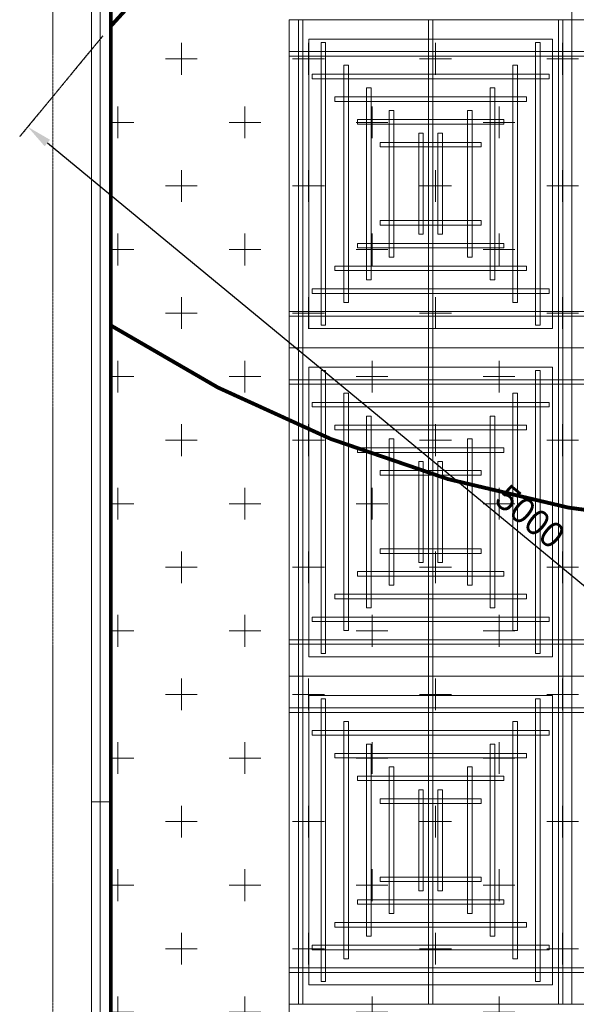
# Model space of a CAD drawing. Header units: millimetres. Extents: x 149250 to 222845, y -30669 to 18303.
# Tile 20 of 36: x 200022 to 202213, y 3344 to 7217. Entities that reach past the tile are written whole.
import ezdxf

# ---------------------------------------------------------------- set-up
doc = ezdxf.new("R2010")
doc.units = ezdxf.units.MM
doc.header["$MEASUREMENT"] = 0
doc.header["$PDMODE"] = 3
doc.linetypes.add('( Hidden )', pattern=[0.375, 0.25, -0.125])
doc.linetypes.add('IRISH HOUSE_FF46_HYD AIRPORT_HVAC DUCTING LAYOUT 3$0$( Dashed )', pattern=[0.75, 0.5, -0.25])
doc.layers.get('0').update_dxf_attribs({"lineweight": 5})
doc.layers.get('Defpoints').update_dxf_attribs({"color": 2, "lineweight": 20})
for name, color, linetype, lineweight in [('A-ANNO-DIMS-30', 7, 'Continuous', 5), ('IRISH HOUSE_FF46_HYD AIRPORT_HVAC DUCTING LAYOUT 3$0$02_Elevation 00', 8, 'Continuous', 9), ('IRISH HOUSE_FF46_HYD AIRPORT_HVAC DUCTING LAYOUT 3$0$Ceiling', 14, 'Continuous', 9), ('IRISH HOUSE_FF46_HYD AIRPORT_HVAC DUCTING LAYOUT 3$0$Furniture', 14, 'Continuous', 9), ('IRISH HOUSE_FF46_HYD AIRPORT_HVAC DUCTING LAYOUT 3$0$Grey', 8, 'Continuous', 9)]:
    doc.layers.add(name, color=color, linetype=linetype, lineweight=lineweight)
doc.layers.add('IRISH HOUSE_FF46_HYD AIRPORT_HVAC DUCTING LAYOUT 3$0$03 Partition', color=7, linetype='Continuous', lineweight=25, true_color=0x2776bb)
doc.layers.add('M-MEP-ELPR-EQUIP', color=6, linetype='Continuous', lineweight=20, true_color=0xff00ff)
doc.layers.add('IRISH HOUSE_FF46_HYD AIRPORT_HVAC DUCTING LAYOUT 3$0$Flooring', color=8, linetype='Continuous')
doc.layers.add('IRISH HOUSE_FF46_HYD AIRPORT_HVAC DUCTING LAYOUT 3$0$RCP LAYOUT', color=9, linetype='Continuous', true_color=0x808080)
doc.styles.add('Oswald Light', font='txt')
doc.dimstyles.new('MDS-50', dxfattribs={"dimtxt": 100, "dimasz": 100, "dimexe": 50, "dimexo": 50, "dimgap": 25, "dimtad": 1, "dimdec": 0, "dimtxsty": 'Oswald Light', "dimcen": 0, "dimdle": 1.5875, "dimazin": 0, "dimtfac": 1, "dimtdec": 0, "dimtix": 1, "dimtmove": 0, "dimatfit": 0, "dimfxl": 1, "dimfrac": 2, "dimtolj": 1, "dimarcsym": 0})

# ---------------------------------------------------------------- blocks, each defined once
blk = doc.blocks.new('IRISH HOUSE_FF46_HYD AIRPORT_HVAC DUCTING LAYOUT 3$0$IRISH HOUSE-RCP LAYOUT')
at = {"color": 8, "lineweight": 0, "ltscale": 0.25, "true_color": 0x808080}
for p, q in [((1848.5, -1954.5), (1848.5, 1918.2)), ((736.3, -7118.1), (736.3, -1954.5)), ((736.3, -1954.5), (1848.5, -1954.5)), ((736.3, -3245.4), (736.3, -1954.5)), ((736.3, -1954.5), (1848.5, -1954.5)), ((2960.8, -1954.5), (1848.5, -1954.5)), ((1848.5, -1954.5), (1848.5, -3245.4)), ((1848.5, -1954.5), (1848.5, -3245.4)), ((812.5, -3169.2), (812.5, -2030.7)), ((812.5, -2030.7), (1772.3, -2030.7)), ((1772.3, -2030.7), (1772.3, -3169.2)), ((1772.3, -3169.2), (812.5, -3169.2)), ((1848.5, -3245.4), (736.3, -3245.4)), ((736.3, -4536.3), (736.3, -3245.4)), ((736.3, -3245.4), (1848.5, -3245.4)), ((1848.5, -3245.4), (2960.8, -3245.4)), ((2960.8, -3245.4), (1848.5, -3245.4)), ((1848.5, -3245.4), (1848.5, -4536.3)), ((1848.5, -3245.4), (1848.5, -4536.3)), ((812.5, -4460.1), (812.5, -3321.6)), ((812.5, -3321.6), (1772.3, -3321.6)), ((1772.3, -3321.6), (1772.3, -4460.1)), ((1772.3, -4460.1), (812.5, -4460.1)), ((1848.5, -4536.3), (736.3, -4536.3)), ((1848.5, -4536.3), (736.3, -4536.3)), ((736.3, -4536.3), (736.3, -5827.2)), ((1848.5, -4536.3), (2960.8, -4536.3)), ((1848.5, -4536.3), (2960.8, -4536.3)), ((1848.5, -5827.2), (1848.5, -4536.3)), ((1848.5, -5827.2), (1848.5, -4536.3)), ((1772.3, -4612.5), (812.5, -4612.5)), ((812.5, -4612.5), (812.5, -5751)), ((1772.3, -5751), (1772.3, -4612.5)), ((812.5, -5751), (1772.3, -5751)), ((736.3, -5827.2), (1848.5, -5827.2)), ((2960.8, -5827.2), (1848.5, -5827.2))]:
    blk.add_line(p, q, dxfattribs=at)
at = {"layer": 'IRISH HOUSE_FF46_HYD AIRPORT_HVAC DUCTING LAYOUT 3$0$02_Elevation 00', "color": 8, "lineweight": 0, "ltscale": 0.25, "true_color": 0x808080}
blk.add_line((34, 4994.4), (34, -5030.7), dxfattribs=at)
at = {"layer": 'IRISH HOUSE_FF46_HYD AIRPORT_HVAC DUCTING LAYOUT 3$0$03 Partition', "color": 8, "lineweight": 0, "ltscale": 0.25, "true_color": 0x808080}
blk.add_line((-42.2, -7416.7), (-42.2, -5030.7), dxfattribs=at)
at = {"layer": 'IRISH HOUSE_FF46_HYD AIRPORT_HVAC DUCTING LAYOUT 3$0$Ceiling', "color": 8, "lineweight": 0, "ltscale": 0.25, "true_color": 0x808080}
for p, q in [((789.9, -1954.5), (772, -1954.5)), ((772, -1954.5), (772, -3245.4)), ((789.9, -3245.4), (789.9, -1954.5)), ((1283.5, -3245.4), (1283.5, -1954.5)), ((1283.5, -1954.5), (1301.3, -1954.5)), ((1301.3, -1954.5), (1301.3, -3245.4)), ((1794.9, -3245.4), (1794.9, -1954.5)), ((1794.9, -1954.5), (1812.8, -1954.5)), ((1812.8, -1954.5), (1812.8, -3245.4)), ((861.4, -3156.1), (861.4, -2043.9)), ((861.4, -2043.9), (879.3, -2043.9)), ((879.3, -2043.9), (879.3, -3156.1)), ((1705.6, -3156.1), (1705.6, -2043.9)), ((1705.6, -2043.9), (1723.4, -2043.9)), ((1723.4, -2043.9), (1723.4, -3156.1)), ((1848.5, -2079.6), (736.3, -2079.6)), ((736.3, -2079.6), (736.3, -2097.5)), ((1848.5, -2097.5), (1848.5, -2079.6)), ((1848.5, -2079.6), (2960.8, -2079.6)), ((1848.5, -2097.5), (1848.5, -2079.6)), ((736.3, -2097.5), (1848.5, -2097.5)), ((2960.8, -2097.5), (1848.5, -2097.5)), ((950.7, -3066.7), (950.7, -2133.2)), ((950.7, -2133.2), (968.6, -2133.2)), ((968.6, -2133.2), (968.6, -3066.7)), ((1616.2, -3066.7), (1616.2, -2133.2)), ((1616.2, -2133.2), (1634.1, -2133.2)), ((1634.1, -2133.2), (1634.1, -3066.7)), ((825.6, -2169), (825.6, -2186.9)), ((1759.1, -2169), (825.6, -2169)), ((825.6, -2186.9), (1759.1, -2186.9)), ((1759.1, -2186.9), (1759.1, -2169)), ((1040.1, -2977.3), (1040.1, -2222.6)), ((1040.1, -2222.6), (1058, -2222.6)), ((1058, -2222.6), (1058, -2977.3)), ((1526.8, -2977.3), (1526.8, -2222.6)), ((1526.8, -2222.6), (1544.7, -2222.6)), ((1544.7, -2222.6), (1544.7, -2977.3)), ((915, -2258.3), (915, -2276.2)), ((1669.7, -2258.3), (915, -2258.3)), ((915, -2276.2), (1669.7, -2276.2)), ((1669.7, -2276.2), (1669.7, -2258.3)), ((1129.5, -2888), (1129.5, -2312)), ((1129.5, -2312), (1147.3, -2312)), ((1147.3, -2312), (1147.3, -2888)), ((1455.3, -2312), (1437.4, -2312)), ((1437.4, -2312), (1437.4, -2888)), ((1455.3, -2888), (1455.3, -2312)), ((1004.4, -2347.7), (1004.4, -2365.6)), ((1580.4, -2347.7), (1004.4, -2347.7)), ((1580.4, -2365.6), (1580.4, -2347.7)), ((1004.4, -2365.6), (1580.4, -2365.6)), ((1093.7, -2437.1), (1093.7, -2454.9)), ((1491, -2437.1), (1093.7, -2437.1)), ((1245.6, -2798.6), (1245.6, -2401.3)), ((1245.6, -2401.3), (1263.5, -2401.3)), ((1263.5, -2401.3), (1263.5, -2798.6)), ((1339.1, -2401.3), (1321.2, -2401.3)), ((1321.2, -2401.3), (1321.2, -2798.6)), ((1339.1, -2798.6), (1339.1, -2401.3)), ((1491, -2454.9), (1491, -2437.1)), ((1093.7, -2454.9), (1491, -2454.9)), ((1093.7, -2762.9), (1093.7, -2745)), ((1093.7, -2745), (1491, -2745)), ((1491, -2745), (1491, -2762.9)), ((1491, -2762.9), (1093.7, -2762.9)), ((1263.5, -2798.6), (1245.6, -2798.6)), ((1321.2, -2798.6), (1339.1, -2798.6)), ((1004.4, -2852.2), (1004.4, -2834.4)), ((1004.4, -2834.4), (1580.4, -2834.4)), ((1580.4, -2852.2), (1004.4, -2852.2)), ((1580.4, -2834.4), (1580.4, -2852.2)), ((1147.3, -2888), (1129.5, -2888)), ((1437.4, -2888), (1455.3, -2888)), ((915, -2941.6), (915, -2923.7)), ((915, -2923.7), (1669.7, -2923.7)), ((1669.7, -2941.6), (915, -2941.6)), ((1669.7, -2923.7), (1669.7, -2941.6)), ((1058, -2977.3), (1040.1, -2977.3)), ((1544.7, -2977.3), (1526.8, -2977.3)), ((825.6, -3030.9), (825.6, -3013.1)), ((825.6, -3013.1), (1759.1, -3013.1)), ((1759.1, -3013.1), (1759.1, -3030.9)), ((1759.1, -3030.9), (825.6, -3030.9)), ((968.6, -3066.7), (950.7, -3066.7)), ((1634.1, -3066.7), (1616.2, -3066.7)), ((736.3, -3102.4), (1848.5, -3102.4)), ((736.3, -3120.3), (736.3, -3102.4)), ((1848.5, -3120.3), (736.3, -3120.3)), ((2960.8, -3102.4), (1848.5, -3102.4)), ((1848.5, -3102.4), (1848.5, -3120.3)), ((1848.5, -3102.4), (1848.5, -3120.3)), ((1848.5, -3120.3), (2960.8, -3120.3)), ((879.3, -3156.1), (861.4, -3156.1)), ((1723.4, -3156.1), (1705.6, -3156.1)), ((772, -3245.4), (789.9, -3245.4)), ((789.9, -3245.4), (772, -3245.4)), ((772, -3245.4), (772, -4536.3)), ((789.9, -4536.3), (789.9, -3245.4)), ((1301.3, -3245.4), (1283.5, -3245.4)), ((1283.5, -4536.3), (1283.5, -3245.4)), ((1283.5, -3245.4), (1301.3, -3245.4)), ((1301.3, -3245.4), (1301.3, -4536.3)), ((1812.8, -3245.4), (1794.9, -3245.4)), ((1794.9, -4536.3), (1794.9, -3245.4)), ((1794.9, -3245.4), (1812.8, -3245.4)), ((1812.8, -3245.4), (1812.8, -4536.3)), ((861.4, -4447), (861.4, -3334.8)), ((861.4, -3334.8), (879.3, -3334.8)), ((879.3, -3334.8), (879.3, -4447)), ((1705.6, -4447), (1705.6, -3334.8)), ((1705.6, -3334.8), (1723.4, -3334.8)), ((1723.4, -3334.8), (1723.4, -4447)), ((1848.5, -3370.5), (736.3, -3370.5)), ((736.3, -3370.5), (736.3, -3388.4)), ((736.3, -3388.4), (1848.5, -3388.4)), ((1848.5, -3388.4), (1848.5, -3370.5)), ((1848.5, -3370.5), (2960.8, -3370.5)), ((1848.5, -3388.4), (1848.5, -3370.5)), ((2960.8, -3388.4), (1848.5, -3388.4)), ((950.7, -4357.6), (950.7, -3424.1)), ((950.7, -3424.1), (968.6, -3424.1)), ((968.6, -3424.1), (968.6, -4357.6)), ((1616.2, -4357.6), (1616.2, -3424.1)), ((1616.2, -3424.1), (1634.1, -3424.1)), ((1634.1, -3424.1), (1634.1, -4357.6)), ((825.6, -3459.9), (825.6, -3477.8)), ((1759.1, -3459.9), (825.6, -3459.9)), ((825.6, -3477.8), (1759.1, -3477.8)), ((1759.1, -3477.8), (1759.1, -3459.9)), ((1040.1, -4268.2), (1040.1, -3513.5)), ((1040.1, -3513.5), (1058, -3513.5)), ((1058, -3513.5), (1058, -4268.2)), ((1526.8, -4268.2), (1526.8, -3513.5)), ((1526.8, -3513.5), (1544.7, -3513.5)), ((1544.7, -3513.5), (1544.7, -4268.2)), ((915, -3549.3), (915, -3567.1)), ((1669.7, -3549.3), (915, -3549.3)), ((1669.7, -3567.1), (1669.7, -3549.3)), ((915, -3567.1), (1669.7, -3567.1)), ((1004.4, -3638.6), (1004.4, -3656.5)), ((1580.4, -3638.6), (1004.4, -3638.6)), ((1129.5, -4178.9), (1129.5, -3602.9)), ((1129.5, -3602.9), (1147.3, -3602.9)), ((1147.3, -3602.9), (1147.3, -4178.9)), ((1455.3, -3602.9), (1437.4, -3602.9)), ((1437.4, -3602.9), (1437.4, -4178.9)), ((1455.3, -4178.9), (1455.3, -3602.9)), ((1580.4, -3656.5), (1580.4, -3638.6)), ((1004.4, -3656.5), (1580.4, -3656.5)), ((1245.6, -4089.5), (1245.6, -3692.2)), ((1245.6, -3692.2), (1263.5, -3692.2)), ((1263.5, -3692.2), (1263.5, -4089.5)), ((1339.1, -3692.2), (1321.2, -3692.2)), ((1321.2, -3692.2), (1321.2, -4089.5)), ((1339.1, -4089.5), (1339.1, -3692.2)), ((1093.7, -3728), (1093.7, -3745.9)), ((1491, -3728), (1093.7, -3728)), ((1093.7, -3745.9), (1491, -3745.9)), ((1491, -3745.9), (1491, -3728)), ((1093.7, -4053.8), (1093.7, -4035.9)), ((1093.7, -4035.9), (1491, -4035.9)), ((1491, -4053.8), (1093.7, -4053.8)), ((1491, -4035.9), (1491, -4053.8)), ((1263.5, -4089.5), (1245.6, -4089.5)), ((1321.2, -4089.5), (1339.1, -4089.5)), ((1004.4, -4143.1), (1004.4, -4125.3)), ((1004.4, -4125.3), (1580.4, -4125.3)), ((1580.4, -4143.1), (1004.4, -4143.1)), ((1580.4, -4125.3), (1580.4, -4143.1)), ((1147.3, -4178.9), (1129.5, -4178.9)), ((1437.4, -4178.9), (1455.3, -4178.9)), ((915, -4232.5), (915, -4214.6)), ((915, -4214.6), (1669.7, -4214.6)), ((1669.7, -4214.6), (1669.7, -4232.5)), ((1669.7, -4232.5), (915, -4232.5)), ((1058, -4268.2), (1040.1, -4268.2)), ((1544.7, -4268.2), (1526.8, -4268.2)), ((825.6, -4321.9), (825.6, -4304)), ((825.6, -4304), (1759.1, -4304)), ((1759.1, -4321.9), (825.6, -4321.9)), ((1759.1, -4304), (1759.1, -4321.9)), ((968.6, -4357.6), (950.7, -4357.6)), ((1634.1, -4357.6), (1616.2, -4357.6)), ((736.3, -4393.3), (1848.5, -4393.3)), ((736.3, -4411.2), (736.3, -4393.3)), ((1848.5, -4411.2), (736.3, -4411.2)), ((2960.8, -4393.3), (1848.5, -4393.3)), ((1848.5, -4393.3), (1848.5, -4411.2)), ((1848.5, -4393.3), (1848.5, -4411.2)), ((1848.5, -4411.2), (2960.8, -4411.2)), ((879.3, -4447), (861.4, -4447)), ((1723.4, -4447), (1705.6, -4447)), ((772, -4536.3), (789.9, -4536.3)), ((772, -4536.3), (789.9, -4536.3)), ((772, -5827.2), (772, -4536.3)), ((789.9, -4536.3), (789.9, -5827.2)), ((1301.3, -4536.3), (1283.5, -4536.3)), ((1301.3, -4536.3), (1283.5, -4536.3)), ((1283.5, -4536.3), (1283.5, -5827.2)), ((1301.3, -5827.2), (1301.3, -4536.3)), ((1812.8, -4536.3), (1794.9, -4536.3)), ((1812.8, -4536.3), (1794.9, -4536.3)), ((1794.9, -4536.3), (1794.9, -5827.2)), ((1812.8, -5827.2), (1812.8, -4536.3)), ((879.3, -4625.7), (861.4, -4625.7)), ((861.4, -4625.7), (861.4, -5737.9)), ((879.3, -5737.9), (879.3, -4625.7)), ((1723.4, -4625.7), (1705.6, -4625.7)), ((1705.6, -4625.7), (1705.6, -5737.9)), ((1723.4, -5737.9), (1723.4, -4625.7)), ((1848.5, -4661.4), (736.3, -4661.4)), ((736.3, -4661.4), (736.3, -4679.3)), ((736.3, -4679.3), (1848.5, -4679.3)), ((1848.5, -4679.3), (1848.5, -4661.4)), ((1848.5, -4661.4), (2960.8, -4661.4)), ((1848.5, -4679.3), (1848.5, -4661.4)), ((2960.8, -4679.3), (1848.5, -4679.3)), ((968.6, -4715.1), (950.7, -4715.1)), ((950.7, -4715.1), (950.7, -5648.5)), ((968.6, -5648.5), (968.6, -4715.1)), ((1634.1, -4715.1), (1616.2, -4715.1)), ((1616.2, -4715.1), (1616.2, -5648.5)), ((1634.1, -5648.5), (1634.1, -4715.1)), ((825.6, -4750.8), (825.6, -4768.7)), ((1759.1, -4750.8), (825.6, -4750.8)), ((1759.1, -4768.7), (1759.1, -4750.8)), ((825.6, -4768.7), (1759.1, -4768.7)), ((915, -4840.2), (915, -4858)), ((1669.7, -4840.2), (915, -4840.2)), ((1058, -4804.4), (1040.1, -4804.4)), ((1040.1, -4804.4), (1040.1, -5559.1)), ((1058, -5559.1), (1058, -4804.4)), ((1544.7, -4804.4), (1526.8, -4804.4)), ((1526.8, -4804.4), (1526.8, -5559.1)), ((1544.7, -5559.1), (1544.7, -4804.4)), ((1669.7, -4858), (1669.7, -4840.2)), ((915, -4858), (1669.7, -4858)), ((1147.3, -4893.8), (1129.5, -4893.8)), ((1129.5, -4893.8), (1129.5, -5469.8)), ((1147.3, -5469.8), (1147.3, -4893.8)), ((1437.4, -4893.8), (1455.3, -4893.8)), ((1437.4, -5469.8), (1437.4, -4893.8)), ((1455.3, -4893.8), (1455.3, -5469.8)), ((1004.4, -4929.5), (1004.4, -4947.4)), ((1580.4, -4929.5), (1004.4, -4929.5)), ((1004.4, -4947.4), (1580.4, -4947.4)), ((1580.4, -4947.4), (1580.4, -4929.5)), ((1263.5, -4983.1), (1245.6, -4983.1)), ((1245.6, -4983.1), (1245.6, -5380.4)), ((1263.5, -5380.4), (1263.5, -4983.1)), ((1321.2, -4983.1), (1339.1, -4983.1)), ((1321.2, -5380.4), (1321.2, -4983.1)), ((1339.1, -4983.1), (1339.1, -5380.4)), ((1093.7, -5018.9), (1093.7, -5036.8)), ((1491, -5018.9), (1093.7, -5018.9)), ((1491, -5036.8), (1491, -5018.9)), ((1093.7, -5036.8), (1491, -5036.8)), ((1093.7, -5344.7), (1093.7, -5326.8)), ((1093.7, -5326.8), (1491, -5326.8)), ((1491, -5326.8), (1491, -5344.7)), ((1491, -5344.7), (1093.7, -5344.7)), ((1245.6, -5380.4), (1263.5, -5380.4)), ((1339.1, -5380.4), (1321.2, -5380.4)), ((1004.4, -5434), (1004.4, -5416.2)), ((1004.4, -5416.2), (1580.4, -5416.2)), ((1580.4, -5416.2), (1580.4, -5434)), ((1580.4, -5434), (1004.4, -5434)), ((1129.5, -5469.8), (1147.3, -5469.8)), ((1455.3, -5469.8), (1437.4, -5469.8)), ((915, -5523.4), (915, -5505.5)), ((915, -5505.5), (1669.7, -5505.5)), ((1669.7, -5523.4), (915, -5523.4)), ((1669.7, -5505.5), (1669.7, -5523.4)), ((1040.1, -5559.1), (1058, -5559.1)), ((1526.8, -5559.1), (1544.7, -5559.1)), ((825.6, -5612.8), (825.6, -5594.9)), ((825.6, -5594.9), (1759.1, -5594.9)), ((1759.1, -5612.8), (825.6, -5612.8)), ((1759.1, -5594.9), (1759.1, -5612.8)), ((950.7, -5648.5), (968.6, -5648.5)), ((1616.2, -5648.5), (1634.1, -5648.5)), ((736.3, -5684.3), (1848.5, -5684.3)), ((736.3, -5702.1), (736.3, -5684.3)), ((2960.8, -5684.3), (1848.5, -5684.3)), ((1848.5, -5684.3), (1848.5, -5702.1)), ((1848.5, -5684.3), (1848.5, -5702.1)), ((1848.5, -5702.1), (736.3, -5702.1)), ((1848.5, -5702.1), (2960.8, -5702.1)), ((861.4, -5737.9), (879.3, -5737.9)), ((1705.6, -5737.9), (1723.4, -5737.9)), ((789.9, -5827.2), (772, -5827.2)), ((1283.5, -5827.2), (1301.3, -5827.2)), ((1794.9, -5827.2), (1812.8, -5827.2))]:
    blk.add_line(p, q, dxfattribs=at)
at = {"layer": 'IRISH HOUSE_FF46_HYD AIRPORT_HVAC DUCTING LAYOUT 3$0$Flooring', "color": 8, "lineweight": 0, "ltscale": 0.25, "true_color": 0x808080}
blk.add_line((-8.3, -1377.2), (-8.3, -7437.2), dxfattribs=at)
at = {"layer": 'IRISH HOUSE_FF46_HYD AIRPORT_HVAC DUCTING LAYOUT 3$0$Furniture', "color": 8, "lineweight": 0, "ltscale": 0.25, "true_color": 0x808080}
blk.add_line((-42, -944), (-42.2, -7416.7), dxfattribs=at)
at = {"layer": 'IRISH HOUSE_FF46_HYD AIRPORT_HVAC DUCTING LAYOUT 3$0$Grey', "color": 8, "linetype": 'IRISH HOUSE_FF46_HYD AIRPORT_HVAC DUCTING LAYOUT 3$0$( Dashed )', "lineweight": 0, "ltscale": 0.2, "true_color": 0x808080}
blk.add_line((-194.4, -1080), (-194.6, -7264.3), dxfattribs=at)
at = {"layer": 'IRISH HOUSE_FF46_HYD AIRPORT_HVAC DUCTING LAYOUT 3$0$Grey', "color": 8, "lineweight": 0, "ltscale": 0.25, "true_color": 0x808080}
for p, q in [((34, -5030.7), (-42.2, -5030.7)), ((-42.2, -5030.7), (-42.2, -7416.7)), ((34, -7416.7), (34, -5030.7))]:
    blk.add_line(p, q, dxfattribs=at)
blk = doc.blocks.new('IRISH HOUSE_FF46_HYD AIRPORT_HVAC DUCTING LAYOUT 3')
at = {"layer": 'IRISH HOUSE_FF46_HYD AIRPORT_HVAC DUCTING LAYOUT 3$0$RCP LAYOUT', "lineweight": 0}
blk.add_blockref('IRISH HOUSE_FF46_HYD AIRPORT_HVAC DUCTING LAYOUT 3$0$IRISH HOUSE-RCP LAYOUT', (0, 0), dxfattribs=at)
blk = doc.blocks.new('*D26')
at = {"layer": 'A-ANNO-DIMS-30', "color": 0, "linetype": '( Hidden )', "lineweight": -2, "transparency": 16777216}
for p, q in [((200349.2, 7153.3), (200022.4, 6757.1)), ((204206.2, 3971.5), (203879.3, 3575.3))]:
    blk.add_line(p, q, dxfattribs=at)
at = {"layer": 'A-ANNO-DIMS-30', "color": 0, "lineweight": -2, "transparency": 16777216}
blk.add_line((203834, 3677.5), (200131.3, 6732), dxfattribs=at)
at = {"layer": 'A-ANNO-DIMS-30', "color": 0, "transparency": 16777216}
for points in [[(200141.9, 6744.9), (200120.7, 6719.2), (200054.2, 6795.7)], [(203844.6, 3690.4), (203823.4, 3664.6), (203911.1, 3613.9)]]:
    blk.add_solid(points, dxfattribs=at)
at = {"layer": 'Defpoints', "color": 0, "transparency": 16777216}
for p in [(200381, 7191.9), (200054.2, 6795.7), (204238, 4010.1)]:
    blk.add_point(p, dxfattribs=at)
at = {"layer": 'A-ANNO-DIMS-30', "color": 0, "transparency": 16777216, "insert": (202030.4, 5262.6), "char_height": 100, "attachment_point": 5, "rotation": 320.4788, "style": 'Oswald Light'}
blk.add_mtext('\\A1;5000', dxfattribs=at)

msp = doc.modelspace()

# ---------------------------------------------------------------- hatches: boundary and pattern name
at = {"lineweight": 0, "true_color": 0x0000ff}
h = msp.add_hatch(dxfattribs=at)
h.set_pattern_fill('CROSS', color=5, scale=1000)
h.set_pattern_definition([(0, (215845.97, -9187), (250, 250), [125, -375]), (90, (215908.47, -9249.5), (-250, 250), [125, -375])])
h.paths.add_polyline_path([(200381, 7801.9), (200381, 6014.5, 1.836805), (200381, 14413.5), (200381, 10541.5, -0.975525)])
h.paths.add_polyline_path([(202944.7, 10214, -1), (203244.7, 10214, -1)], flags=16)
h.paths.add_polyline_path([(203007.2, 10101.5), (203182.2, 10101.5), (203182.2, 10326.5), (203007.2, 10326.5)], flags=8)
h = msp.add_hatch(dxfattribs=at)
h.set_pattern_fill('CROSS', color=5, scale=1000)
h.set_pattern_definition([(0, (215845.97, 40813), (250, 250), [125, -375]), (90, (215908.47, 40750.5), (-250, 250), [125, -375])])
h.paths.add_polyline_path([(201453.1, 1755), (201453.1, 381), (207677.5, 381.1, 1.063165), (200381, 7191.9), (200381, 1755)])

# ---------------------------------------------------------------- linework, layer by layer
at = {"color": 5, "true_color": 0x0000ff, "const_width": 15}
for points in [[(200381, 6014.5), (200381, 7801.9, 0.975525), (200381, 10541.5), (200381, 14413.5, -1.836805)], [(207677.5, 381.1), (201453.1, 381), (201453.1, 1755), (200381, 1755), (200381, 7191.9, -1.063165)]]:
    msp.add_lwpolyline(points, format="xyb", close=True, dxfattribs=at)

# ---------------------------------------------------------------- block references
at = {"layer": 'M-MEP-ELPR-EQUIP'}
msp.add_blockref('IRISH HOUSE_FF46_HYD AIRPORT_HVAC DUCTING LAYOUT 3', (200347, 9171.7), dxfattribs=at)

# ---------------------------------------------------------------- dimensions: what is measured, and where the dimension line sits
at = {"layer": 'A-ANNO-DIMS-30'}
dim = msp.add_aligned_dim(p1=(204238, 4010.1), p2=(200381, 7191.9), distance=513.6, dimstyle='MDS-50', override={"dimpost": '<>', "dimfxl": 25.4, "dimarcsym": 2}, dxfattribs=at)
dim.commit()
dim.dimension.update_dxf_attribs({"geometry": '*D26', "text_midpoint": (202030.4, 5262.6)})

doc.saveas('drawing.dxf')
